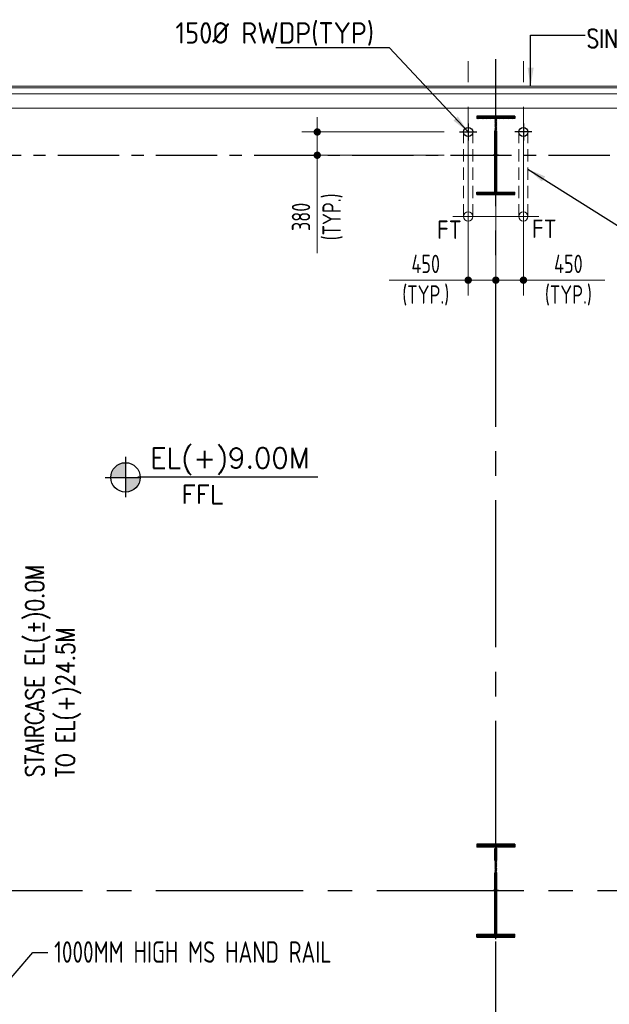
# Model space of a CAD drawing. Extents: x 18893 to 3351893, y -610358 to 406739.
# Tile 66 of 256: x 433443 to 443057, y 127419 to 143486. Entities that reach past the tile are written whole.
import ezdxf
from ezdxf.enums import TextEntityAlignment as Align

# ---------------------------------------------------------------- set-up
doc = ezdxf.new("R2010")
doc.units = 0
doc.header["$LTSCALE"] = 800
doc.header["$MEASUREMENT"] = 0
for name, pattern in [('CENTER', [2, 1.25, -0.25, 0.25, -0.25]), ('CENTER2', [1.125, 0.75, -0.125, 0.125, -0.125]), ('HIDDEN', [0.375, 0.25, -0.125])]:
    doc.linetypes.add(name, pattern=pattern)
doc.layers.get('0').update_dxf_attribs({"linetype": 'CONTINUOUS'})
for name, color, linetype, lineweight in [('A-CUT OUT', 3, 'CONTINUOUS', 30), ('CL LINE', 253, 'CONTINUOUS', 13), ('CLAD-1', 3, 'CONTINUOUS', 15), ('CONCRETE', 4, 'CONTINUOUS', 15), ('D', 2, 'CONTINUOUS', 15), ('DIM', 4, 'CONTINUOUS', 13), ('TEXT', 3, 'CONTINUOUS', 15)]:
    doc.layers.add(name, color=color, linetype=linetype, lineweight=lineweight)
for name, color, linetype in [('CL', 2, 'CENTER2'), ('COL', 1, 'CENTER'), ('GRID', 8, 'CENTER'), ('RAINWATER', 2, 'CONTINUOUS')]:
    doc.layers.add(name, color=color, linetype=linetype)
doc.styles.add('nik', font='isocp.shx')
doc.styles.add('ROMANS', font='ISO9.shx', dxfattribs={"width": 0.8})
doc.styles.add('S3', font='ROMANS1.SHX', dxfattribs={"width": 0.8})
doc.styles.add('SIMPLEX-25', font='simplex.shx')
doc.styles.get("Standard").update_dxf_attribs({"font": 'ISO9'})
doc.dimstyles.new('barka INTERNAL DIM', dxfattribs={"dimscale": 100, "dimtxt": 3, "dimasz": 1.2, "dimexe": 2.5, "dimexo": 2.5, "dimgap": 0.8, "dimtad": 1, "dimdsep": 46, "dimtxsty": 'ROMANS', "dimblk": 'DDOT1', "dimcen": 0, "dimclrd": 256, "dimclre": 256, "dimclrt": 2, "dimadec": 0, "dimazin": 2, "dimtp": 0.1, "dimtm": 0.1, "dimtfac": 0.71, "dimtmove": 2, "dimatfit": 3, "dimfxl": 0, "dimlwd": -1, "dimlwe": -1, "dimarcsym": 0})
doc.dimstyles.get("Standard").update_dxf_attribs({"dimtxt": 0.18, "dimasz": 0.18, "dimexe": 0.18, "dimexo": 0.0625, "dimgap": 0.09, "dimtad": 0, "dimtih": 1, "dimtoh": 1, "dimdec": 4, "dimzin": 0, "dimdsep": 46, "dimtxsty": 'Standard', "dimcen": 0.09, "dimadec": 0, "dimazin": 0, "dimtfac": 1, "dimtdec": 4, "dimtofl": 0, "dimtmove": 0, "dimatfit": 3, "dimfxl": 0, "dimtolj": 1, "dimtzin": 0, "dimarcsym": 0})

# ---------------------------------------------------------------- blocks, each defined once
blk = doc.blocks.new('A$C1C927E47')
at = {"layer": 'COL'}
h = blk.add_hatch(dxfattribs=at)
h.set_pattern_fill('ANSI31', color=256, scale=100, style=0)
h.paths.add_polyline_path([(16, 0), (0, 0), (0, -710), (16, -710)])
h.paths.add_polyline_path([(16, 710), (0, 710), (0, 0), (16, 0)])
h.paths.add_polyline_path([(0, 710), (-16, 710), (-16, 0), (0, 0)])
h.paths.add_polyline_path([(0, 0), (-16, 0), (-16, -710), (0, -710)])
h.paths.add_polyline_path([(-310, -710), (-310, -760), (0, -760), (0, -710)])
h.paths.add_polyline_path([(310, -760), (310, -710), (0, -710), (0, -760)])
h.paths.add_polyline_path([(310, 710), (310, 760), (0, 760), (0, 710)])
h.paths.add_polyline_path([(-310, 760), (-310, 710), (0, 710), (0, 760)])
for p, q in [((310, 760), (-310, 760)), ((-310, 760), (-310, 710)), ((310, 710), (-310, 710)), ((-16, -710), (-16, 710)), ((16, -710), (16, 710)), ((310, 760), (310, 710)), ((-310, -710), (310, -710)), ((-310, -760), (-310, -710)), ((-310, -760), (310, -760)), ((310, -760), (310, -710))]:
    blk.add_line(p, q, dxfattribs=at)
at = {"layer": 'COL', "color": 2}
for p, q in [((0, -792), (0, 792)), ((44, 0), (-44, 0))]:
    blk.add_line(p, q, dxfattribs=at)
blk = doc.blocks.new('A$C14326149')
at = {"layer": 'COL'}
h = blk.add_hatch(dxfattribs=at)
h.set_pattern_fill('ANSI31', color=256, scale=100, style=0)
h.paths.add_polyline_path([(310, 640), (0, 640), (0, 600), (310, 600)])
h.paths.add_polyline_path([(0, 600), (0, 640), (-310, 640), (-310, 600)])
h.paths.add_polyline_path([(0, -640), (0, -600), (-310, -600), (-310, -640)])
h.paths.add_polyline_path([(0, -600), (0, -640), (310, -640), (310, -600)])
h.paths.add_polyline_path([(-16, 0), (0, 0), (0, 600), (-16, 600)])
h.paths.add_polyline_path([(0, 0), (16, 0), (16, 600), (0, 600)])
h.paths.add_polyline_path([(16, 0), (0, 0), (0, -600), (16, -600)])
h.paths.add_polyline_path([(-16, -600), (0, -600), (0, 0), (-16, 0)])
at = {"layer": 'COL', "color": 2}
for p, q in [((0, -672), (0, 672)), ((44, 0), (-44, 0))]:
    blk.add_line(p, q, dxfattribs=at)
at = {"layer": 'COL'}
for p, q in [((310, 640), (-310, 640)), ((-310, 640), (-310, 600)), ((310, 600), (-310, 600)), ((-16, -600), (-16, 600)), ((16, -600), (16, 600)), ((310, 640), (310, 600)), ((-310, -600), (310, -600)), ((-310, -640), (-310, -600)), ((-310, -640), (310, -640)), ((310, -640), (310, -600))]:
    blk.add_line(p, q, dxfattribs=at)
blk = doc.blocks.new('PL-FFL2')
at = {"layer": 'A-CUT OUT'}
h = blk.add_hatch(color=7, dxfattribs=at)
h.paths.add_polyline_path([(3.09, 1.96, 0.414214), (1.09, -0.04), (3.09, -0.04)])
h.paths.add_polyline_path([(5.09, -0.04), (3.09, -0.04), (3.09, -2.04, 0.414214)])
at = {"color": 1, "linetype": 'Continuous'}
for p, q in [((3.09, 2.74), (3.09, -2.74)), ((29.24, 0), (4.78, 0)), ((4.78, 0), (5.09, 0)), ((0.31, -0.04), (5.09, -0.04))]:
    blk.add_line(p, q, dxfattribs=at)
blk.add_circle((3.09, -0.04), 2, dxfattribs=at)
at = {"layer": 'TEXT', "color": 4, "linetype": 'Continuous'}
blk.add_attdef('EL(+)', text='', height=2.75, dxfattribs=at).set_placement((18.98, 2.4), align=Align.MIDDLE)
at = {"layer": 'TEXT', "color": 3, "linetype": 'Continuous'}
blk.add_attdef('XXX', text='', height=2.5, dxfattribs=at).set_placement((18.44, -3.52), align=Align.MIDDLE)
blk = doc.blocks.new('DDOT1')
blk.add_line((-1, 0), (1, 0))
at = {"const_width": 0.5}
blk.add_lwpolyline([(-0.25, 0, 1), (0.25, 0, 1)], format="xyb", close=True, dxfattribs=at)
blk = doc.blocks.new('*D387')
at = {"layer": 'DIM'}
for p, q in [((440757, 141404), (440757, 138986)), ((441207, 141024), (441207, 138986)), ((440877, 139236), (441087, 139236)), ((441207, 139236), (442984, 139236))]:
    blk.add_line(p, q, dxfattribs=at)
at = {"layer": 'DIM', "xscale": 119.9999999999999, "yscale": 119.9999999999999, "zscale": 119.9999999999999, "rotation": 180}
blk.add_blockref('DDOT1', (440757, 139236), dxfattribs=at)
at = {"layer": 'DIM', "xscale": 119.9999999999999, "yscale": 119.9999999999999, "zscale": 119.9999999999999}
blk.add_blockref('DDOT1', (441207, 139236), dxfattribs=at)
at = {"layer": 'DIM', "color": 2, "insert": (442390, 139236), "char_height": 300, "attachment_point": 5, "style": 'ROMANS'}
blk.add_mtext('450\\P(TYP.)', dxfattribs=at)
blk = doc.blocks.new('*D388')
at = {"layer": 'DIM'}
for p, q in [((441657, 141404), (441657, 138986)), ((441207, 141024), (441207, 138986)), ((441207, 139236), (439470, 139236)), ((441537, 139236), (441327, 139236))]:
    blk.add_line(p, q, dxfattribs=at)
at = {"layer": 'DIM', "xscale": 119.9999999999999, "yscale": 119.9999999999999, "zscale": 119.9999999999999, "rotation": 180}
blk.add_blockref('DDOT1', (441207, 139236), dxfattribs=at)
at = {"layer": 'DIM', "xscale": 119.9999999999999, "yscale": 119.9999999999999, "zscale": 119.9999999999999}
blk.add_blockref('DDOT1', (441657, 139236), dxfattribs=at)
at = {"layer": 'DIM', "color": 2, "insert": (440064, 139236), "char_height": 300, "attachment_point": 5, "style": 'ROMANS'}
blk.add_mtext('450\\P(TYP.)', dxfattribs=at)
blk = doc.blocks.new('*D389')
at = {"layer": 'DIM'}
for p, q in [((438295, 141774), (438295, 141894)), ((440367, 141654), (438045, 141654)), ((438295, 141654), (438295, 141274)), ((440367, 141274), (438045, 141274)), ((438295, 141154), (438295, 139674))]:
    blk.add_line(p, q, dxfattribs=at)
at = {"layer": 'DIM', "xscale": 119.9999999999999, "yscale": 119.9999999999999, "zscale": 119.9999999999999}
for p, rotation in [((438295, 141654), 270), ((438295, 141274), 90)]:
    blk.add_blockref('DDOT1', p, dxfattribs=dict(at, rotation=rotation))
at = {"layer": 'DIM', "color": 2, "insert": (438295, 140268), "char_height": 300, "attachment_point": 5, "rotation": 90, "style": 'ROMANS'}
blk.add_mtext('380\\P(TYP.)', dxfattribs=at)

msp = doc.modelspace()

# ---------------------------------------------------------------- linework, layer by layer
at = {"layer": 'CL'}
for p, q in [((440756.54, 141791.5), (440756.54, 141516.36)), ((441656.54, 141791.5), (441656.54, 141516.36)), ((440616.63, 141653.93), (440896.45, 141653.93)), ((441796.45, 141653.93), (441516.63, 141653.93))]:
    msp.add_line(p, q, dxfattribs=at)
at = {"layer": 'CL LINE', "linetype": 'CENTER2', "ltscale": 4}
for p, q in [((440756.54, 139664.19), (440756.54, 142809.47)), ((441656.54, 139664.19), (441656.54, 142809.47)), ((440506.54, 140273.93), (441906.54, 140273.93))]:
    msp.add_line(p, q, dxfattribs=at)
at = {"layer": 'CLAD-1'}
msp.add_line((455506.54, 142373.93), (428506.54, 142373.93), dxfattribs=at)
at = {"layer": 'CLAD-1', "flags": 128}
msp.add_lwpolyline([(455506.54, 142401.93), (428478.54, 142401.93), (428478.54, 140155.93), (428606.54, 140155.93), (428963.54, 140155.93), (428963.54, 130551.93), (428478.54, 130551.93), (428478.54, 130423.93)], dxfattribs=at)
at = {"layer": 'CONCRETE'}
msp.add_line((432001.54, 142043.93), (453706.54, 142043.93), dxfattribs=at)
at = {"layer": 'CONCRETE', "flags": 128}
msp.add_lwpolyline([(491091.54, 142273.93), (432001.54, 142273.93)], dxfattribs=at)
at = {"layer": 'D', "linetype": 'HIDDEN'}
for p, q in [((440681.53, 140273.93), (440681.53, 141652.45)), ((440831.53, 140273.93), (440831.53, 141652.45)), ((441581.54, 140273.93), (441581.54, 141653.37)), ((441731.53, 140273.93), (441731.54, 141653.37))]:
    msp.add_line(p, q, dxfattribs=at)
at = {"layer": 'D'}
for centre in [(440756.54, 140273.93), (441656.54, 140273.93)]:
    msp.add_circle(centre, 75, dxfattribs=at)
at = {"layer": 'GRID', "linetype": 'CENTER2', "ltscale": 4}
for p, q in [((441206.54, 97244.07), (441206.54, 142863)), ((421265.22, 129273.93), (536447.5, 129273.93))]:
    msp.add_line(p, q, dxfattribs=at)
at = {"layer": 'GRID'}
msp.add_line((421265.22, 141273.93), (527975.25, 141273.93), dxfattribs=at)
at = {"layer": 'RAINWATER'}
for centre in [(440756.54, 141653.93), (441656.54, 141653.93)]:
    msp.add_circle(centre, 75, dxfattribs=at)

# ---------------------------------------------------------------- block references
at = {"color": 6}
ref = msp.add_blockref('PL-FFL2', (434796.94, 136021.8), dxfattribs=dict(at, xscale=120, yscale=120, zscale=120))
ref.add_attrib('XXX', 'FFL', dxfattribs={"color": 3, "linetype": 'Continuous', "height": 300, "style": 'SIMPLEX-25'}).set_placement((436419.41, 135741.37), align=Align.MIDDLE)
ref.add_attrib('EL(+)', 'EL(+)9.00M', dxfattribs={"color": 4, "linetype": 'Continuous', "height": 330, "style": 'SIMPLEX-25'}).set_placement((436868.04, 136309.45), align=Align.MIDDLE)
at = {"layer": 'COL'}
for name, p in [('A$C14326149', (441206.54, 141273.93)), ('A$C1C927E47', (441206.54, 129273.93))]:
    msp.add_blockref(name, p, dxfattribs=at)

# ---------------------------------------------------------------- texts
at = {"layer": 'TEXT', "attachment_point": 1}
for s, insert, char_height, width, rotation, style in [('150%%C RWDP(TYP)', (435982.77, 143445.58), 350, 3795.9709, 359.999992, 'nik'), ('STAIRCASE EL(%%P)0.0M TO EL(+)24.5M', (433537.45, 131124.47, 207.71), 300, 4229.338, 90, 'S3')]:
    msp.add_mtext(s, dxfattribs=dict(at, insert=insert, char_height=char_height, width=width, rotation=rotation, style=style))
at = {"layer": 'TEXT'}
for s, insert, char_height, width, attachment_point, style in [('SINGLE SKIN VERTICAL METAL SHEET CLADDING', (445040.66, 143328.37), 300, 5334.6397, 2, 'S3'), ('FT', (440246.21, 140209.43), 300, 567.0023, 1, 'nik'), ('FT', (441793.74, 140224.12), 300, 567.0023, 1, 'nik'), ('1000MM HIGH MS HAND RAIL ', (434005.28, 128446.82), 350, 4907.8246, 1, 'ROMANS')]:
    msp.add_mtext(s, dxfattribs=dict(at, insert=insert, char_height=char_height, width=width, attachment_point=attachment_point, style=style))

# ---------------------------------------------------------------- dimensions: what is measured, and where the dimension line sits
at = {"layer": 'DIM'}
for base, p1, p2, angle, picture, middle in [((438294.54, 141273.93), (440616.63, 141653.93), (440616.63, 141273.93), 90, '*D389', (438294.54, 140268.21)), ((441206.54, 139235.83), (441656.54, 141653.93), (441206.54, 141273.93), 180, '*D388', (440064.19, 139235.83))]:
    dim = msp.add_linear_dim(base=base, p1=p1, p2=p2, angle=angle, text='<>\\X(TYP.)', dimstyle='barka INTERNAL DIM', override={"dimdec": 0, "dimtmove": 0}, dxfattribs=at)
    dim.commit()
    dim.dimension.update_dxf_attribs({"geometry": picture, "text_midpoint": middle, "dimtype": 160})
dim = msp.add_linear_dim(base=(441206.54, 139235.83), p1=(440756.54, 141653.93), p2=(441206.54, 141273.93), text='<>\\X(TYP.)', dimstyle='barka INTERNAL DIM', override={"dimdec": 0, "dimtmove": 0}, dxfattribs=at)
dim.commit()
dim.dimension.update_dxf_attribs({"geometry": '*D387', "text_midpoint": (442389.79, 139235.83), "dimtype": 160})

# ---------------------------------------------------------------- leaders
msp.add_leader([(441774.46, 142401.93), (441774.46, 143232.99), (442666.04, 143232.99)], dimstyle='Standard', override={"dimtxt": 350, "dimasz": 300, "dimexe": 0, "dimexo": 0, "dimgap": 100, "dimtad": 0, "dimtih": 0, "dimtoh": 0, "dimdec": 0, "dimtxsty": 'ROMANS', "dimcen": 0, "dimclrd": 9, "dimclre": 9, "dimclrt": 256, "dimtdec": 0, "dimtix": 1, "dimtofl": 1, "dimatfit": 0})
msp.add_leader([(432763.76, 127223.93), (433656.79, 128265.49), (433900.83, 128265.49)], dimstyle='Standard', override={"dimscale": 200, "dimtxt": 2, "dimasz": 1, "dimexe": 0, "dimexo": 0, "dimgap": 0.5, "dimtih": 0, "dimtoh": 0, "dimdec": 0, "dimcen": 0, "dimclrd": 256, "dimclre": 256, "dimclrt": 256, "dimtdec": 0, "dimtofl": 1, "dimatfit": 0, "dimfxl": 0}, dxfattribs=at)
at = {"layer": 'TEXT'}
for points in [[(440756.54, 141653.93), (439471.55, 143025.82), (437617.08, 143025.82)], [(441731.53, 141047.57), (443531.29, 139909.05), (445013.05, 139909.05)]]:
    msp.add_leader(points, dimstyle='Standard', override={"dimtxt": 350, "dimasz": 300, "dimexe": 0, "dimexo": 0, "dimgap": 100, "dimtad": 0, "dimtih": 0, "dimtoh": 0, "dimdec": 0, "dimtxsty": 'ROMANS', "dimcen": 0, "dimclrd": 9, "dimclre": 9, "dimclrt": 256, "dimtdec": 0, "dimtix": 1, "dimtofl": 1, "dimatfit": 0}, dxfattribs=at)

doc.saveas('drawing.dxf')
